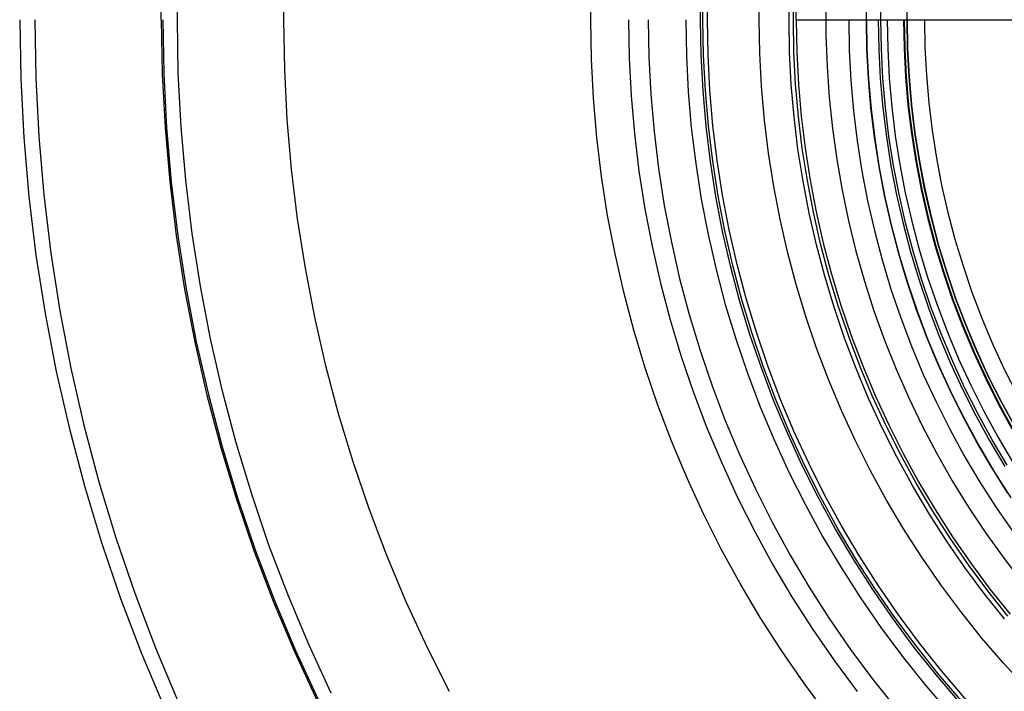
# Model space of a CAD drawing. Header units: millimetres. Extents: x -40 to 40, y -40.8 to 39.2.
# Tile 3 of 12: x -21 to -8.9, y -9.1 to -0.8. Entities that reach past the tile are written whole.
import ezdxf

# ---------------------------------------------------------------- set-up
doc = ezdxf.new("R2010")
doc.units = ezdxf.units.MM
doc.header["$MEASUREMENT"] = 0
doc.layers.add('Predefinito', color=5, linetype='Continuous')

msp = doc.modelspace()

# ---------------------------------------------------------------- linework, layer by layer
at = {"layer": 'Predefinito'}
for points in [[(-19.29090785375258, -0.7948308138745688), (-19.27941318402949, -0.1289831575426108), (-19.24494287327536, 0.5360709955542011), (-19.18753800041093, 1.199539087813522), (-19.10726697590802, 1.86063045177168), (-19.00422546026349, 2.518557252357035), (-18.87853624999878, 3.17253542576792), (-18.73034913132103, 3.821785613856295), (-18.55984070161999, 4.465534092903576), (-18.36721415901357, 5.103013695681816), (-18.15269906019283, 5.733464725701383), (-17.91655104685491, 6.356135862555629), (-17.65905154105, 6.97028505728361), (-17.38050740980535, 7.575180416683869), (-17.08125059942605, 8.170101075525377), (-16.76163773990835, 8.754338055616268), (-16.42204971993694, 9.327195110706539), (-16.0628912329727, 9.887989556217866), (-15.68459029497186, 10.43605308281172), (-15.28759773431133, 10.97073255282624), (-14.87238665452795, 11.49139077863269), (-14.43945187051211, 11.99740728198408), (-13.98930931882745, 12.48817903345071), (-13.52249544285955, 12.96312117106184)], [(-19.09341087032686, -0.7948308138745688), (-19.08203388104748, -0.1357999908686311), (-19.04791647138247, 0.5224454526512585), (-18.99109929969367, 1.179121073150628), (-18.91165007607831, 1.833444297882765), (-18.80966348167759, 2.484635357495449), (-18.68526105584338, 3.131918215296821), (-18.53859105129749, 3.77452149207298), (-18.3698282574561, 4.411679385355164), (-18.17917379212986, 5.042632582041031), (-17.96685486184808, 5.666629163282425), (-17.73312449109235, 6.282925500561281), (-17.47826122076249, 6.890787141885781), (-17.20256877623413, 7.489489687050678), (-16.90637570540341, 8.078319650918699), (-16.59003498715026, 8.656575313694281), (-16.25392361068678, 9.223567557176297), (-15.89844212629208, 9.778620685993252), (-15.52401416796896, 10.32107323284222), (-15.13108594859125, 10.85027874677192), (-14.72012572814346, 11.36560656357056), (-14.29162325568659, 11.86644255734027), (-13.84608918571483, 12.35218987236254), (-13.38405446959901, 12.82226963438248)], [(-12.65931550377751, -0.7948308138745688), (-12.6517723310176, -0.3578801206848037), (-12.62915180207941, 0.0785498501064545), (-12.59148087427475, 0.5139389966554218), (-12.53880444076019, 0.9477684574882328), (-12.47118527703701, 1.379521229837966), (-12.38870396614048, 1.808682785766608), (-12.29145880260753, 2.234741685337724), (-12.17956567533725, 2.657190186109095), (-12.05315792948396, 3.075524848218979), (-11.91238620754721, 3.489247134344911), (-11.75741826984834, 3.897864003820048), (-11.58843879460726, 4.300888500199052), (-11.40564915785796, 4.69784033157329), (-11.20926719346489, 5.088246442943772), (-10.99952693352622, 5.471641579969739), (-10.77667832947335, 5.847568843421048), (-10.54098695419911, 6.215580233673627), (-10.29273368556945, 6.575237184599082), (-10.03221437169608, 6.926111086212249), (-9.759739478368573, 7.267783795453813), (-9.47563371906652, 7.599848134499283), (-9.180235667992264, 7.921908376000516), (-8.87389735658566, 8.233580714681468)], [(-12.63102930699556, -0.7948308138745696), (-12.62350298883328, -0.358856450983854), (-12.60093300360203, 0.0765983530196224), (-12.56334624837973, 0.5110146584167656), (-12.51078751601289, 0.9438747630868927), (-12.44331944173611, 1.374662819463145), (-12.36102242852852, 1.802865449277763), (-12.263994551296, 2.227972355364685), (-12.15235143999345, 2.649476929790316), (-12.02622614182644, 3.066876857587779), (-11.88576896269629, 3.479674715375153), (-11.7311472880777, 3.887378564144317), (-11.56254538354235, 4.28950253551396), (-11.38016417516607, 4.685567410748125), (-11.18422101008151, 5.075101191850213), (-10.9749493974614, 5.457639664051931), (-10.75259873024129, 5.832726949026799), (-10.51743398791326, 6.199916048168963), (-10.26973542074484, 6.558769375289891), (-10.00979821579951, 6.90885927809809), (-9.737932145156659, 7.249768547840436), (-9.454461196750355, 7.581090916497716), (-9.159723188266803, 7.902431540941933), (-8.854069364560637, 8.213407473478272)], [(-12.57569943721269, -0.7948308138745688), (-12.56820608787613, -0.3607662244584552), (-12.54573496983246, 0.0727810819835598), (-12.50831286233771, 0.5052944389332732), (-12.45598436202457, 0.9362584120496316), (-12.38881182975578, 1.365159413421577), (-12.30687531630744, 1.791486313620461), (-12.21027246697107, 2.214731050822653), (-12.0991184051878, 2.63438923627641), (-11.97354559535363, 3.049960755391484), (-11.8337036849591, 3.460950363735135), (-11.67975932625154, 3.866868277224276), (-11.51189597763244, 4.26723075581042), (-11.33031368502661, 4.661560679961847), (-11.13522884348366, 5.049388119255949), (-10.92687393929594, 5.430250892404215), (-10.70549727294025, 5.80369511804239), (-10.47136266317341, 6.169275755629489), (-10.22474913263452, 6.526557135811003), (-9.965950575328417, 6.875113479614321), (-9.69527540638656, 7.214529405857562), (-9.413046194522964, 7.544400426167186), (-9.119599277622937, 7.864333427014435), (-8.815284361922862, 8.173947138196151)], [(-11.93794889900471, -0.7948308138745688), (-11.9308355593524, -0.3827789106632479), (-11.90950401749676, 0.0287819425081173), (-11.87397969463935, 0.4393612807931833), (-11.82430492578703, 0.8484698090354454), (-11.7605389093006, 1.255619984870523), (-11.68275763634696, 1.660326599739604), (-11.59105380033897, 2.062107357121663), (-11.48553668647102, 2.460483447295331), (-11.36633204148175, 2.854980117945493), (-11.2335819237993, 3.245127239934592), (-11.08744453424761, 3.630459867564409), (-10.92809402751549, 4.010518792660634), (-10.75572030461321, 4.384851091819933), (-10.57052878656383, 4.753010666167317), (-10.37274016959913, 5.114558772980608), (-10.16259016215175, 5.469064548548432), (-9.940329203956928, 5.816105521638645), (-9.706222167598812, 6.155268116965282), (-9.460548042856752, 6.486148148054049), (-9.203599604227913, 6.808351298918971), (-8.935683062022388, 7.121493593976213), (-8.657117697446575, 7.425201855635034)], [(-11.57194421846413, -0.7948308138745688), (-11.56504896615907, -0.3954119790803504), (-11.54437142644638, 0.0035308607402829), (-11.50993624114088, 0.4015222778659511), (-11.46178444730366, 0.7980879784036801), (-11.39997342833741, 1.192755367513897), (-11.32457684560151, 1.585054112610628), (-11.23568455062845, 1.974516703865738), (-11.13340247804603, 2.360679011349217), (-11.01785251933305, 2.743080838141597), (-10.88917237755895, 3.121266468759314), (-10.74751540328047, 3.494785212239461), (-10.59305041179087, 3.863191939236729), (-10.42596148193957, 4.226047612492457), (-10.24644773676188, 4.58291981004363), (-10.05472310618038, 4.933383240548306), (-9.851016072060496, 5.277020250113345), (-9.635569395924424, 5.613421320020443), (-9.408639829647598, 5.942185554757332), (-9.17049780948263, 6.262921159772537), (-8.921427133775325, 6.575245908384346)], [(-11.51808412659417, -0.7948308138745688), (-11.51122096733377, -0.3972710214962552), (-11.49063966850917, -0.0001850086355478), (-11.45636475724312, 0.3959540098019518), (-11.4084370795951, 0.7906739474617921), (-11.34691375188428, 1.183504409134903), (-11.27186809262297, 1.573977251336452), (-11.1833895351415, 1.961627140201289), (-11.08158352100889, 2.3459921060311), (-10.96657137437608, 2.72661409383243), (-10.83849015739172, 3.103039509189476), (-10.69749250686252, 3.474819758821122), (-10.5437464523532, 3.841511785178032), (-10.37743521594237, 4.202678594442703), (-10.1987569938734, 4.557889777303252), (-10.00792472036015, 4.906722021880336), (-9.805165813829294, 5.248759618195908), (-9.59072190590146, 5.583594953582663), (-9.364848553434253, 5.910828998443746), (-9.127814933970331, 6.230071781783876), (-8.87990352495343, 6.540942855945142)], [(-10.62, -0.7948308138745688), (-10.61380877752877, -0.4322522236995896), (-10.59524232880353, -0.0700963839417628), (-10.56432230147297, 0.2912144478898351), (-10.52108474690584, 0.6512589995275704), (-10.46558007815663, 1.009617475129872), (-10.39787301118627, 1.365872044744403), (-10.31804248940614, 1.719607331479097), (-10.22618159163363, 2.07041089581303), (-10.12239742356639, 2.417873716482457), (-10.00681099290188, 2.761590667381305), (-9.879557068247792, 3.101160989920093), (-9.740784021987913, 3.436188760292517), (-9.59065365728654, 3.766283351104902), (-9.429341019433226, 4.091059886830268), (-9.25703419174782, 4.410139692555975), (-9.07393407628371, 4.723150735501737), (-8.880254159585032, 5.029728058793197)], [(-10.44239029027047, -0.7948308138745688), (-10.4361680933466, -0.4343998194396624), (-10.41750891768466, -0.0743983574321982), (-10.3864349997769, 0.2847445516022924), (-10.34298337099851, 0.6426009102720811), (-10.28720581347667, 0.9987442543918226), (-10.21916879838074, 1.352750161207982), (-10.13895340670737, 1.704196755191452), (-10.04665523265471, 2.052665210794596), (-9.942384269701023, 2.397740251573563), (-9.826264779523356, 2.739010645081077), (-9.698435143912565, 3.076069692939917), (-9.559047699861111, 3.408515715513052), (-9.4082685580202, 3.735952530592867), (-9.24627740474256, 4.057989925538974), (-9.073267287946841, 4.374244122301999), (-8.889444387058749, 4.684338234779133)], [(-10.12, -0.7948308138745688), (-10.11396990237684, -0.4455274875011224), (-10.09588679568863, -0.0966404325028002), (-10.06577222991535, 0.2514145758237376), (-10.02366209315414, 0.5982227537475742), (-9.969606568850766, 0.9433708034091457), (-9.90367007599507, 1.286447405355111), (-9.825931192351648, 1.627043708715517), (-9.73648256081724, 1.964753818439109), (-9.63543077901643, 2.299175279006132), (-9.522896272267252, 2.629909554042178), (-9.399013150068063, 2.956562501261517), (-9.26392904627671, 3.278744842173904), (-9.117804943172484, 3.596072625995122), (-8.960814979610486, 3.908167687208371), (-8.793146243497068, 4.214658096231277)], [(-10.12, -0.7948308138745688), (-10.11410026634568, -0.4493227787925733), (-10.09640794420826, -0.1042175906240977), (-10.06694366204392, 0.2400823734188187), (-10.02574177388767, 0.5831756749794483), (-9.972850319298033, 0.9246622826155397), (-9.908330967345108, 1.264144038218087), (-9.832258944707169, 1.601225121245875), (-9.74472294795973, 1.93551251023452), (-9.645825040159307, 2.266616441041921), (-9.535680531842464, 2.594150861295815), (-9.414417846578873, 2.917733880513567), (-9.282178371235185, 3.236988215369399), (-9.139116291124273, 3.551541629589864), (-8.985398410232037, 3.861027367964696), (-8.821203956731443, 4.165084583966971)], [(-17.78428101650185, -0.7948308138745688), (-17.77368408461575, -0.1809860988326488)], [(-14.01112689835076, -0.7948308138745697), (-14.00277823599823, -0.3112208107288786)], [(-11.48394421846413, -0.7948308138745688), (-11.48111503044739, -0.5399338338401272)], [(-11.11834338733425, -0.6028924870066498), (-11.11834338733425, -0.9867691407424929), (-11.10509344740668, -1.370417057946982), (-11.07860935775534, -1.753379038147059), (-11.03892267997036, -2.135198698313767), (-10.98608070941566, -2.5154210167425), (-10.92014641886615, -2.893592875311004), (-10.84119838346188, -3.269263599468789), (-10.7493306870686, -3.641985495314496), (-10.64465281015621, -4.011314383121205), (-10.5272894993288, -4.37681012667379), (-10.39738061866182, -4.738037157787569), (-10.25508098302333, -5.094564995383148), (-10.10056017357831, -5.445968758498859), (-9.934002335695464, -5.791829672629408), (-9.755605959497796, -6.131735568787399), (-9.565583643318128, -6.465281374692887), (-9.364161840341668, -6.792069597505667), (-9.151580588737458, -7.111710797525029), (-8.928093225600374, -7.423824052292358), (-8.693966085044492, -7.728037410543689)], [(-21.03257724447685, -0.7948308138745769), (-21.02004478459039, -1.520794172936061), (-20.98246234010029, -2.245892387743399), (-20.91987469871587, -2.969261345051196), (-20.83235644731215, -3.690038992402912), (-20.72001188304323, -4.40736636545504), (-20.58297488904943, -5.120388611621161), (-20.42140877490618, -5.828256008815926), (-20.23550608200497, -6.53012497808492), (-20.0254883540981, -7.225159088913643), (-19.79160587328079, -7.91253005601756), (-19.53413736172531, -8.591418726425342), (-19.25338964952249, -9.261016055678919)], [(-20.84784992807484, -0.7948308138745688), (-20.83542753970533, -1.514418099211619), (-20.79817517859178, -2.233147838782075), (-20.73613723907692, -2.950163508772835), (-20.64938765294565, -3.664610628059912), (-20.53802980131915, -4.375637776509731), (-20.40219639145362, -5.08239760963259), (-20.24204929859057, -5.784047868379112), (-20.05777937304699, -6.47975238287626), (-19.84960621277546, -7.168682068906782), (-19.61777790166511, -7.85001591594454), (-19.36257071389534, -8.522941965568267), (-19.08428878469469, -9.186658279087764)], [(-19.29090785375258, -0.7948308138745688), (-19.27941318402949, -1.460678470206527), (-19.24494287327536, -2.125732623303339), (-19.18753800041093, -2.789200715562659), (-19.10726697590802, -3.450292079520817), (-19.00422546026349, -4.108218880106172), (-18.87853624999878, -4.762197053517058), (-18.73034913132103, -5.411447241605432), (-18.55984070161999, -6.055195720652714), (-18.36721415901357, -6.692675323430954), (-18.15269906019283, -7.323126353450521), (-17.91655104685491, -7.945797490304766), (-17.65905154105, -8.559946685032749), (-17.38050740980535, -9.164842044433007)], [(-19.27257724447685, -0.7948308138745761), (-19.2610934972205, -1.460045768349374), (-19.22665594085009, -2.124467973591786), (-19.16930561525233, -2.787305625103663), (-19.08911086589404, -3.447768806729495), (-18.98616726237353, -4.105070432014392), (-18.86059748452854, -4.75842718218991), (-18.71255117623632, -5.407060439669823), (-18.54220476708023, -6.05019721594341), (-18.34976126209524, -6.687071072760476), (-18.135449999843, -7.316923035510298), (-17.89952637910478, -7.939002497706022), (-17.64227155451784, -8.552568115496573), (-17.36399210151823, -9.156888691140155)], [(-17.20256877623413, -9.079151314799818), (-17.47826122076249, -8.480448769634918), (-17.73312449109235, -7.872587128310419), (-17.96685486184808, -7.256290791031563), (-18.17917379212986, -6.632294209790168), (-18.3698282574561, -6.001341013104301), (-18.53859105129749, -5.364183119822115), (-18.68526105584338, -4.721579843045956), (-18.80966348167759, -4.074296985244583), (-18.91165007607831, -3.4231059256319), (-18.99109929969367, -2.768782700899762), (-19.04791647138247, -2.112107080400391), (-19.08203388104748, -1.453861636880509), (-19.09341087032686, -0.7948308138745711)], [(-15.74719878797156, -9.059598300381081), (-16.02308353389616, -8.511141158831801), (-16.27987326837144, -7.953488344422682), (-16.51726197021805, -7.38730442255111), (-16.73496673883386, -6.81326412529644), (-16.93272813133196, -6.232051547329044), (-17.11031047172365, -5.644359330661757), (-17.26750213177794, -5.050887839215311), (-17.40411578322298, -4.452344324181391), (-17.51998862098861, -3.84944208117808), (-17.61498255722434, -3.242899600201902), (-17.68898438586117, -2.633439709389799), (-17.74190591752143, -2.021788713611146), (-17.77368408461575, -1.408675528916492), (-17.78428101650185, -0.794830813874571)], [(-11.10349359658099, -9.34024519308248), (-11.39183218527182, -8.95190359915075), (-11.66659491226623, -8.553841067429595), (-11.92745433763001, -8.14653197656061), (-12.17409959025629, -7.730461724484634), (-12.40623673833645, -7.306126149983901), (-12.62358913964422, -6.874030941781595), (-12.82589777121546, -6.434691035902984), (-13.01292153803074, -5.988630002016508), (-13.18443756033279, -5.536379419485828), (-13.34024143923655, -5.078478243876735), (-13.48014750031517, -4.615472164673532), (-13.60398901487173, -4.14791295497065), (-13.71161839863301, -3.676357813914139), (-13.8029073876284, -3.201368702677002), (-13.87774719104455, -2.723511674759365), (-13.93604862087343, -2.24335620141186), (-13.97774219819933, -1.761474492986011), (-14.00277823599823, -1.278440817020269), (-14.01112689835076, -0.7948308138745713)], [(-13.54620657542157, -0.7948308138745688), (-13.53813494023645, -1.262393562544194), (-13.51392965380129, -1.729399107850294), (-13.47361956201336, -2.195290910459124), (-13.4172527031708, -2.659513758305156), (-13.34489625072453, -3.121514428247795), (-13.2566364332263, -3.580742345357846), (-13.15257843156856, -4.036650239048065), (-13.03284625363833, -4.488694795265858), (-12.89758258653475, -4.936337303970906), (-12.7469486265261, -5.379044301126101), (-12.58112388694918, -5.816288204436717), (-12.40030598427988, -6.247547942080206), (-12.20471040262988, -6.672309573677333), (-11.99457023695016, -7.090066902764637), (-11.77013591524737, -7.500322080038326), (-11.53167490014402, -7.902586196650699), (-11.27947137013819, -8.296379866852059), (-11.01382588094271, -8.681233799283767), (-10.73505500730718, -9.056689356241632)], [(-13.3034809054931, -0.7948308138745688), (-13.2955539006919, -1.254015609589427), (-13.27178233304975, -1.712653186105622), (-13.23219453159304, -2.170196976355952), (-13.17683767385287, -2.626101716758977), (-13.10577772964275, -3.079824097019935), (-13.01909938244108, -3.530823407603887), (-12.91690592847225, -3.97856218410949), (-12.79931915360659, -4.422506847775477), (-12.66647918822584, -4.862128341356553), (-12.51854434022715, -5.296902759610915), (-12.35569090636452, -5.726311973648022), (-12.17811296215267, -6.149844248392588), (-11.98602213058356, -6.566994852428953), (-11.77964732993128, -6.977266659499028), (-11.55923450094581, -7.380170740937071), (-11.32504631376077, -7.775226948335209), (-11.07736185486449, -8.161964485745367), (-10.81647629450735, -8.5399224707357), (-10.5427005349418, -8.908650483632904), (-10.25636083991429, -9.267709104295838)], [(-12.84220657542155, -0.794830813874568), (-12.83455442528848, -1.238094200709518), (-12.8116070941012, -1.680829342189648), (-12.77339192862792, -2.12250862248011), (-12.71995447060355, -2.562605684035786), (-12.65135840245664, -3.000596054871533), (-12.56768547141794, -3.435957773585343), (-12.4690353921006, -3.86817201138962), (-12.35552572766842, -4.29672369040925), (-12.2272917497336, -4.721102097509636), (-12.08448627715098, -5.140801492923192), (-11.92727949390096, -5.555321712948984), (-11.75585874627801, -5.964168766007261), (-11.57042831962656, -6.366855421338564), (-11.37120919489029, -6.762901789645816), (-11.15843878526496, -7.151835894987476), (-10.93237065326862, -7.533194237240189), (-10.69327420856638, -7.906522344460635), (-10.44143438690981, -8.271375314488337), (-10.1771513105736, -8.627318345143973), (-9.900739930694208, -8.973927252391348), (-9.612529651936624, -9.310788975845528)], [(-8.873897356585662, -9.823242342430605), (-9.180235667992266, -9.511570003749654), (-9.475633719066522, -9.18950976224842), (-9.759739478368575, -8.857445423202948), (-10.03221437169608, -8.515772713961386), (-10.29273368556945, -8.164898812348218), (-10.54098695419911, -7.805241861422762), (-10.77667832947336, -7.437230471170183), (-10.99952693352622, -7.061303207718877), (-11.2092671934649, -6.677908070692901), (-11.40564915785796, -6.287501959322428), (-11.58843879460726, -5.890550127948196), (-11.75741826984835, -5.48752563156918), (-11.91238620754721, -5.078908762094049), (-12.05315792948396, -4.665186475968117), (-12.17956567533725, -4.246851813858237), (-12.29145880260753, -3.824403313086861), (-12.38870396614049, -3.398344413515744), (-12.47118527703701, -2.969182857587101), (-12.53880444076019, -2.537430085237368), (-12.59148087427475, -2.103600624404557), (-12.62915180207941, -1.668211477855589), (-12.6517723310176, -1.231781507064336), (-12.65931550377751, -0.7948308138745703)], [(-8.854069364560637, -9.803069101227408), (-9.159723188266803, -9.492093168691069), (-9.454461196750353, -9.170752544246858), (-9.73793214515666, -8.839430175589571), (-10.00979821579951, -8.49852090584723), (-10.26973542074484, -8.148431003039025), (-10.51743398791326, -7.789577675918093), (-10.75259873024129, -7.422388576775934), (-10.9749493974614, -7.047301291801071), (-11.18422101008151, -6.664762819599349), (-11.38016417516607, -6.275229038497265), (-11.56254538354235, -5.879164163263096), (-11.73114728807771, -5.477040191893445), (-11.88576896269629, -5.069336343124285), (-12.02622614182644, -4.656538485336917), (-12.15235143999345, -4.239138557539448), (-12.263994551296, -3.817633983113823), (-12.36102242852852, -3.392527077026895), (-12.44331944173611, -2.964324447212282), (-12.51078751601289, -2.533536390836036), (-12.56334624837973, -2.100676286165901), (-12.60093300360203, -1.666259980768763), (-12.62350298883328, -1.230805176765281), (-12.63102930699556, -0.7948308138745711)], [(-8.815284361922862, -9.763608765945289), (-9.119599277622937, -9.45399505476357), (-9.413046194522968, -9.134062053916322), (-9.695275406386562, -8.804191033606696), (-9.965950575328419, -8.464775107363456), (-10.22474913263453, -8.11621876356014), (-10.47136266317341, -7.758937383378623), (-10.70549727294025, -7.393356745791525), (-10.92687393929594, -7.019912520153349), (-11.13522884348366, -6.639049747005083), (-11.33031368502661, -6.251222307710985), (-11.51189597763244, -5.856892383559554), (-11.67975932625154, -5.456529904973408), (-11.8337036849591, -5.050611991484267), (-11.97354559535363, -4.639622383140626), (-12.0991184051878, -4.224050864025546), (-12.21027246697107, -3.804392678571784), (-12.30687531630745, -3.381147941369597), (-12.38881182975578, -2.954821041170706), (-12.45598436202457, -2.525920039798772), (-12.50831286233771, -2.094956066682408), (-12.54573496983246, -1.6624427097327), (-12.56820608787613, -1.228895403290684), (-12.57569943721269, -0.7948308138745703)], [(-8.657117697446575, -9.014863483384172), (-8.935683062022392, -8.711155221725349), (-9.203599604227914, -8.398012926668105), (-9.460548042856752, -8.075809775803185), (-9.706222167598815, -7.744929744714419), (-9.94032920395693, -7.405767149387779), (-10.16259016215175, -7.058726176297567), (-10.37274016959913, -6.704220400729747), (-10.57052878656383, -6.342672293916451), (-10.75572030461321, -5.974512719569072), (-10.92809402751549, -5.600180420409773), (-11.08744453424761, -5.220121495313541), (-11.2335819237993, -4.83478886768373), (-11.36633204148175, -4.44464174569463), (-11.48553668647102, -4.050145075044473), (-11.59105380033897, -3.651768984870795), (-11.68275763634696, -3.24998822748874), (-11.7605389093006, -2.845281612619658), (-11.82430492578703, -2.438131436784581), (-11.87397969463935, -2.029022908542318), (-11.90950401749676, -1.618443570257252), (-11.9308355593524, -1.206882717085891), (-11.93794889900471, -0.7948308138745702)], [(-8.921427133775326, -8.16490753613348), (-9.17049780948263, -7.852582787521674), (-9.408639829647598, -7.531847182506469), (-9.635569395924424, -7.203082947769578), (-9.851016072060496, -6.866681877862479), (-10.05472310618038, -6.523044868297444), (-10.24644773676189, -6.172581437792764), (-10.42596148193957, -5.815709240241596), (-10.59305041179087, -5.452853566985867), (-10.74751540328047, -5.084446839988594), (-10.88917237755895, -4.710928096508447), (-11.01785251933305, -4.332742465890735), (-11.13340247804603, -3.950340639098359), (-11.23568455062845, -3.564178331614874), (-11.32457684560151, -3.174715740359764), (-11.39997342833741, -2.782416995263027), (-11.46178444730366, -2.387749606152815), (-11.50993624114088, -1.991183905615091), (-11.54437142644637, -1.593192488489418), (-11.56504896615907, -1.194249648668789), (-11.57194421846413, -0.7948308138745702)], [(-8.879903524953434, -8.130604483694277), (-9.127814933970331, -7.819733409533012), (-9.364848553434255, -7.500490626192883), (-9.590721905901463, -7.173256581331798), (-9.805165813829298, -6.838421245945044), (-10.00792472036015, -6.496383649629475), (-10.1987569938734, -6.147551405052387), (-10.37743521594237, -5.792340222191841), (-10.5437464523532, -5.431173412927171), (-10.69749250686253, -5.064481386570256), (-10.83849015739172, -4.692701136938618), (-10.96657137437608, -4.316275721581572), (-11.08158352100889, -3.935653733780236), (-11.1833895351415, -3.551288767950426), (-11.27186809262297, -3.163638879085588), (-11.34691375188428, -2.773166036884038), (-11.4084370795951, -2.380335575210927), (-11.45636475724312, -1.985615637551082), (-11.49063966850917, -1.589476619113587), (-11.51122096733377, -1.192390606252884), (-11.51808412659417, -0.7948308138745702)], [(-11.48394421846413, -0.7948308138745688), (-11.47710140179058, -1.191212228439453), (-11.45658110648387, -1.58712126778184), (-11.4224077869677, -1.982086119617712), (-11.37462216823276, -2.375636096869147), (-11.31328119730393, -2.767302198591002), (-11.23845797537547, -3.156617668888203), (-11.15024167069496, -3.54311855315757), (-11.0487374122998, -3.926344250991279), (-10.93406616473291, -4.305838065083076), (-10.80636458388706, -4.681147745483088), (-10.66578485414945, -5.051826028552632), (-10.51249450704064, -5.417431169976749), (-10.34667622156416, -5.777527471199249), (-10.16852760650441, -6.131685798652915), (-9.97826096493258, -6.479484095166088), (-9.776103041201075, -6.820507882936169), (-9.56229475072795, -7.154350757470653), (-9.337090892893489, -7.480614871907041), (-9.100759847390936, -7.798911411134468), (-8.85358325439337, -8.108861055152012)], [(-11.48394421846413, -0.7948308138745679), (-10.12, -0.7948308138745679)], [(-10.83776382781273, -0.7948308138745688), (-10.83130604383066, -1.168908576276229), (-10.81194038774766, -1.542540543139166), (-10.77968993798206, -1.915281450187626), (-10.7345931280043, -2.286687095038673), (-10.67670370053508, -2.656314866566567), (-10.60609064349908, -3.023724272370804), (-10.52283810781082, -3.388477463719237), (-10.42704530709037, -3.750139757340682), (-10.31882639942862, -4.108280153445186), (-10.19831035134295, -4.462471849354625), (-10.06564078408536, -4.812292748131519), (-9.920975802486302, -5.157325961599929), (-9.764487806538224, -5.497160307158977), (-9.596363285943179, -5.831390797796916), (-9.416802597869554, -6.159619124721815), (-9.22601972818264, -6.481454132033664), (-9.024242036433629, -6.796512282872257), (-8.811709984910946, -7.104418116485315)], [(-10.62, -0.7948308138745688), (-10.61367197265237, -1.161392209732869), (-10.59469543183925, -1.5275167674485), (-10.56309299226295, -1.89276816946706), (-10.51890231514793, -2.256711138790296), (-10.4621760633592, -2.618911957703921), (-10.39298183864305, -2.978938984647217), (-10.31140210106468, -3.336363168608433), (-10.21753407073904, -3.690758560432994), (-10.11148961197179, -4.041702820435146), (-9.993395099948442, -4.38877772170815), (-9.863391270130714, -4.731569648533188), (-9.721633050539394, -5.069670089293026), (-9.568289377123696, -5.402676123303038), (-9.403542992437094, -5.730190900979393), (-9.227590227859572, -6.051824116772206), (-9.040640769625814, -6.367192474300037), (-8.842917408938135, -6.675920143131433)], [(-8.880254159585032, -6.619389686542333), (-9.073934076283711, -6.312812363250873), (-9.257034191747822, -5.99980132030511), (-9.429341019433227, -5.680721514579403), (-9.590653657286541, -5.355944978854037), (-9.740784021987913, -5.025850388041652), (-9.87955706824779, -4.690822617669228), (-10.00681099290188, -4.351252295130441), (-10.12239742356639, -4.007535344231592), (-10.22618159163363, -3.660072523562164), (-10.31804248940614, -3.30926895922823), (-10.39787301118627, -2.955533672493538), (-10.46558007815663, -2.599279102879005), (-10.52108474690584, -2.240920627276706), (-10.56432230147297, -1.88087607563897), (-10.59524232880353, -1.519565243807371), (-10.61380877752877, -1.157409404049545), (-10.62, -0.7948308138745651)], [(-10.62, -0.7948308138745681), (-10.61367197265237, -1.161392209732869), (-10.59469543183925, -1.5275167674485), (-10.56309299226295, -1.892768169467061), (-10.51890231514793, -2.256711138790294), (-10.4621760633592, -2.61891195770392), (-10.39298183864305, -2.978938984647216), (-10.31140210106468, -3.336363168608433), (-10.21753407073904, -3.690758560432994), (-10.11148961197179, -4.041702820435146), (-9.993395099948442, -4.38877772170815), (-9.863391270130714, -4.731569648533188), (-9.721633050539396, -5.069670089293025), (-9.568289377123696, -5.402676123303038), (-9.403542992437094, -5.730190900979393), (-9.227590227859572, -6.051824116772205), (-9.040640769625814, -6.367192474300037), (-8.842917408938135, -6.675920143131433)], [(-10.62, -0.7948308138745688), (10.62000000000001, -0.7948308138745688)], [(-10.4748113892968, -0.7948308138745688), (-10.46856987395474, -1.156380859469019), (-10.44985276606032, -1.517500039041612), (-10.41868237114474, -1.877758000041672), (-10.37509583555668, -2.236725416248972), (-10.31914510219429, -2.593974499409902), (-10.25089684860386, -2.949079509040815), (-10.17043240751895, -3.301617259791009), (-10.0778476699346, -3.651167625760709), (-9.973252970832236, -3.997314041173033), (-9.856772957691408, -4.339643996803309), (-9.728546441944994, -4.67774953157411), (-9.588726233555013, -5.011227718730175), (-9.437478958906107, -5.339681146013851), (-9.274984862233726, -5.662718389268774), (-9.101437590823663, -5.979954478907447), (-8.917043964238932, -6.291011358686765)], [(-8.889444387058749, -6.273999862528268), (-9.073267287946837, -5.963905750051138), (-9.246277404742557, -5.647651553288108), (-9.408268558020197, -5.325614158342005), (-9.559047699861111, -4.99817734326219), (-9.698435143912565, -4.66573132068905), (-9.826264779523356, -4.328672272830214), (-9.942384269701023, -3.9874018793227), (-10.04665523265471, -3.642326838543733), (-10.13895340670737, -3.293858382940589), (-10.21916879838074, -2.942411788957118), (-10.28720581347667, -2.588405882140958), (-10.34298337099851, -2.232262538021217), (-10.3864349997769, -1.874406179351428), (-10.41750891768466, -1.515263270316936), (-10.4361680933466, -1.155261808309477), (-10.44239029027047, -0.7948308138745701)], [(-10.36356266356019, -0.7948308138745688), (-10.35738743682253, -1.152540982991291), (-10.33886911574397, -1.50982486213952), (-10.30802976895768, -1.866256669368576), (-10.26490614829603, -2.221411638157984), (-10.20954964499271, -2.574866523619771), (-10.14202622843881, -2.926200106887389), (-10.06241636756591, -3.274993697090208), (-9.970814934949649, -3.62083163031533), (-9.867331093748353, -3.963301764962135), (-9.752088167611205, -4.301995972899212), (-9.625223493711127, -4.636510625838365), (-9.486888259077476, -4.966447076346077), (-9.337247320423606, -5.291412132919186), (-9.176479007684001, -5.611018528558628), (-9.004774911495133, -5.924885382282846), (-8.82233965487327, -6.232638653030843)], [(-10.16398928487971, -0.7948308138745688), (-10.1579329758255, -1.145652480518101), (-10.13977126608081, -1.496056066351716), (-10.10952579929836, -1.845623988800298), (-10.06723261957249, -2.19393966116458), (-10.01294212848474, -2.540587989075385), (-9.946719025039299, -2.885155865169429), (-9.868642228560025, -3.227232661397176), (-9.77880478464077, -3.566410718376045), (-9.67731375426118, -3.902285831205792), (-9.564290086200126, -4.234457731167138), (-9.439868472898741, -4.562530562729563), (-9.3041971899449, -4.886113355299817), (-9.157437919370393, -5.204820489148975), (-8.9997655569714, -5.518272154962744), (-8.831368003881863, -5.82609480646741)], [(-10.15545055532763, -0.7948308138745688), (-10.14939933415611, -1.145357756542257), (-10.13125288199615, -1.49546696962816), (-10.10103282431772, -1.844741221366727), (-10.05877517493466, -2.192764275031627), (-10.00453029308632, -2.539121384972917), (-9.938362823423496, -2.883399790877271), (-9.860351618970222, -3.22518920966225), (-9.770589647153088, -3.564082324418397), (-9.669183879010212, -3.899675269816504), (-9.556255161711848, -4.231568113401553), (-9.431938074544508, -4.559365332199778), (-9.296380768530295, -4.882676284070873), (-9.149744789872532, -5.201115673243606), (-8.99220488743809, -5.514304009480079), (-8.823948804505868, -5.821868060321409)], [(-8.793146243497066, -5.804319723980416), (-8.960814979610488, -5.497829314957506), (-9.117804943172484, -5.18573425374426), (-9.26392904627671, -4.868406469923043), (-9.399013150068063, -4.54622412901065), (-9.522896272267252, -4.219571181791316), (-9.63543077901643, -3.888836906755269), (-9.73648256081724, -3.554415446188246), (-9.825931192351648, -3.216705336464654), (-9.90367007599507, -2.876109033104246), (-9.969606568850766, -2.533032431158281), (-10.02366209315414, -2.18788438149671), (-10.06577222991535, -1.841076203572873), (-10.09588679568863, -1.493021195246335), (-10.11396990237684, -1.144134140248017), (-10.12, -0.79483081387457)], [(-8.821203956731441, -5.754746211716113), (-8.985398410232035, -5.45068899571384), (-9.13911629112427, -5.141203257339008), (-9.282178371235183, -4.826649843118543), (-9.41441784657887, -4.50739550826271), (-9.535680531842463, -4.183812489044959), (-9.645825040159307, -3.856278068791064), (-9.744722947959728, -3.525174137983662), (-9.832258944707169, -3.190886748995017), (-9.908330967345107, -2.853805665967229), (-9.972850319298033, -2.514323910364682), (-10.02574177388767, -2.172837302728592), (-10.06694366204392, -1.829744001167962), (-10.09640794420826, -1.485444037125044), (-10.11410026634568, -1.140338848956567), (-10.12, -0.7948308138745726)], [(-10.12, -0.7948308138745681), (-10.11396990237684, -1.144134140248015), (-10.09588679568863, -1.493021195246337), (-10.06577222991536, -1.841076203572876), (-10.02366209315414, -2.18788438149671), (-9.969606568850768, -2.533032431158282), (-9.903670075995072, -2.876109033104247), (-9.82593119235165, -3.216705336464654), (-9.736482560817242, -3.554415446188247), (-9.635430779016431, -3.888836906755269), (-9.522896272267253, -4.219571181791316), (-9.399013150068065, -4.546224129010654), (-9.263929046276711, -4.868406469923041), (-9.117804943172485, -5.185734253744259), (-8.960814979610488, -5.497829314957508), (-8.79314624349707, -5.804319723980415)], [(-9.906887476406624, -0.7948308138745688), (-9.900984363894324, -1.136778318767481), (-9.883282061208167, -1.478318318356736), (-9.853801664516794, -1.81904379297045), (-9.81257830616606, -2.158548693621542), (-9.759661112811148, -2.496428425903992), (-9.6951131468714, -2.832280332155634), (-9.619011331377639, -3.165704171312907), (-9.531446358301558, -3.49630259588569), (-9.432522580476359, -3.823681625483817), (-9.322357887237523, -4.147451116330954), (-9.20108356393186, -4.467225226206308), (-9.068844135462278, -4.782622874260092), (-8.92579719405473, -5.093268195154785), (-8.772113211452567, -5.398790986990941)]]:
    msp.add_lwpolyline(points, dxfattribs=at)
at = {"layer": 'Predefinito', "extrusion": (0, 1, 0)}
for points in [[(20.8478499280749, 291.2085895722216), (20.97377696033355, 289.1861270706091), (21.02954085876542, 287.1605154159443), (21.01507463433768, 285.1341879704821), (20.93039566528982, 283.1095789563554), (20.77560567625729, 281.0891205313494), (20.55089061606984, 279.0752398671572), (20.25652043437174, 277.070356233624), (19.8928487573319, 275.0768780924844), (19.46031246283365, 273.0972002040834), (18.95943115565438, 271.1337007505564), (18.39080654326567, 269.1887384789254), (17.75512171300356, 267.2646498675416), (17.05314031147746, 265.3637463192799), (16.28570562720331, 263.4883113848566), (15.45373957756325, 261.6405980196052), (14.55824160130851, 259.8228258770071), (13.60028745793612, 258.0371786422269), (12.58102793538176, 256.2858014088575), (11.50168746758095, 254.570798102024), (10.36356266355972, 252.8942289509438)], [(12.5756994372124, 301.6927998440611), (13.01089620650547, 301.5148860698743), (13.43968442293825, 301.3220384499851), (13.86155181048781, 301.1144873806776), (14.27599436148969, 300.8924808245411), (14.68251693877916, 300.6562840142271), (15.08063386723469, 300.4061791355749), (15.46986951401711, 300.1424649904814), (15.84975885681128, 299.8654566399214), (16.21984803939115, 299.575485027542), (16.57969491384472, 299.2728965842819), (16.92886956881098, 298.9580528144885), (17.26695484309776, 298.6313298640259), (17.59354682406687, 298.2931180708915), (17.9082553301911, 297.9438214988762), (18.2107043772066, 297.5838574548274), (18.50053262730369, 297.2136559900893), (18.77739382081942, 296.8336593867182), (19.04095718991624, 296.444321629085), (19.29090785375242, 296.0461078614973)], [(8.924737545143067, 253.9078276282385), (10.02860078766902, 255.5339261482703), (11.07544930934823, 257.1973018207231), (12.06402553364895, 258.8959564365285), (12.99314188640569, 260.6278494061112), (13.86168222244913, 262.3909002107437), (14.66860316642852, 264.1829909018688), (15.41293536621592, 266.0019686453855), (16.09378465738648, 267.8456483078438), (16.710333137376, 269.7118150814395), (17.26184014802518, 271.5982271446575), (17.74764316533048, 273.5026183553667), (18.16715859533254, 275.4227009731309), (18.51988247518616, 277.3561684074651), (18.80539107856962, 279.3006979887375), (19.02334142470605, 281.253953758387), (19.1734716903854, 283.2135892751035), (19.25560152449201, 285.1772504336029), (19.26963226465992, 287.1425782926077), (19.21554705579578, 289.1072119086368), (19.09341087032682, 291.0687911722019)], [(19.09341087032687, 291.0687911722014), (19.06386924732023, 291.3753253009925), (19.02419226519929, 291.6807129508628), (18.97442345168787, 291.9846190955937), (18.91461740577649, 292.2867103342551), (18.84483973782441, 292.5866552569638), (18.7651669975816, 292.8841248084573), (18.67568659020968, 293.1787926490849), (18.57649668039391, 293.470335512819), (18.46770608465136, 293.7584335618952), (18.34943415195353, 294.0427707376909), (18.22181063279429, 294.3230351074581), (18.08497553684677, 294.5989192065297), (17.93907897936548, 294.8701203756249), (17.78428101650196, 295.136341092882)], [(17.78428101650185, 295.1363410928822), (17.56667130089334, 295.4830302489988), (17.33721021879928, 295.8219918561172), (17.09617190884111, 296.1528209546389), (16.84384434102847, 296.4751223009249), (16.58052897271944, 296.7885108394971), (16.30654038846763, 297.092612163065), (16.02220592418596, 297.3870629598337), (15.72786527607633, 297.6715114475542), (15.42387009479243, 297.9456177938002), (15.11058356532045, 298.2090545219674), (14.78837997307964, 298.4615069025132), (14.45764425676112, 298.7026733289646), (14.11877154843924, 298.9322656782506), (13.77216670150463, 299.150009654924), (13.4182438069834, 299.3556451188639), (13.05742569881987, 299.5489263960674), (12.69014344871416, 299.7296225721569), (12.31683585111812, 299.897517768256), (11.93794889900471, 300.0524113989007)], [(12.6593155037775, 312.7964328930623), (12.68293974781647, 312.8023521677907), (12.7067545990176, 312.8074507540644), (12.73073155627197, 312.8117225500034), (12.75484192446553, 312.8151624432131), (12.77905684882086, 312.8177663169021), (12.80334734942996, 312.8195310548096), (12.82768435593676, 312.8204545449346), (12.8520387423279, 312.820535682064), (12.87638136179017, 312.8197743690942), (12.90068308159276, 312.8181715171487), (12.92491481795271, 312.8157290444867), (12.94904757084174, 312.8124498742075), (12.97305245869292, 312.8083379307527), (12.99690075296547, 312.8033981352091), (13.02056391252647, 312.7976363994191), (13.04401361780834, 312.7910596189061), (13.067221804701, 312.7836756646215), (13.0901606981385, 312.7754933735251), (13.11280284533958, 312.7665225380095), (13.13512114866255, 312.7567738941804), (13.15708889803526, 312.746259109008), (13.17867980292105, 312.7349907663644), (13.19986802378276, 312.7229823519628), (13.22062820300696, 312.7102482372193), (13.24093549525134, 312.6968036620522), (13.26076559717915, 312.682664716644), (13.28009477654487, 312.6678483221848), (13.29889990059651, 312.6523722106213), (13.31715846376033, 312.6362549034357), (13.3348486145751, 312.6195156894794), (13.35194918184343, 312.6021746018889), (13.36843969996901, 312.5842523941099), (13.38430043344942, 312.5657705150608), (13.39951240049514, 312.5467510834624), (13.41405739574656, 312.5272168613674), (13.42791801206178, 312.5071912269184), (13.4410776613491, 312.4866981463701), (13.45352059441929, 312.4657621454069), (13.46523191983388, 312.4444082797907), (13.47619762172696, 312.422662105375), (13.48640457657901, 312.4005496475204), (13.4958405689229, 312.3780973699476), (13.50449430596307, 312.3553321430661), (13.51235543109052, 312.332281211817), (13.51941453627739, 312.3089721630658), (13.52566317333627, 312.2854328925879), (13.53109386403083, 312.2616915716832), (13.5357001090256, 312.237776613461), (13.53947639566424, 312.2137166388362), (13.54241820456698, 312.1895404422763), (13.54452201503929, 312.1652769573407), (13.54578530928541, 312.1409552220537), (13.54620657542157, 312.1166043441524)], [(13.54620657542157, 312.1166043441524), (13.545793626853, 312.0924949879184), (13.54455526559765, 312.0684139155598), (13.5424929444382, 312.0443893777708), (13.53960908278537, 312.0204495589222), (13.53590706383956, 311.9966225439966), (13.53139123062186, 311.972936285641), (13.52606688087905, 311.9494185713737), (13.51994026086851, 311.9260969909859), (13.5130185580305, 311.9029989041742), (13.50530989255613, 311.880151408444), (13.49682330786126, 311.8575813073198), (13.48756875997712, 311.835315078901), (13.47755710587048, 311.8133788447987), (13.46680009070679, 311.7917983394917), (13.4553103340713, 311.7705988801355), (13.44310131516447, 311.7498053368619), (13.43018735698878, 311.7294421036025), (13.41658360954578, 311.7095330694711), (13.40230603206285, 311.6901015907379), (13.38737137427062, 311.6711704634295), (13.37179715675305, 311.6527618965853), (13.3556016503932, 311.6348974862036), (13.33880385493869, 311.6175981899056), (13.32142347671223, 311.6008843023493), (13.30348090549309, 311.584775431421)], [(13.30348090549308, 311.584775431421), (13.32142347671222, 311.6008843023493), (13.33880385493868, 311.6175981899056), (13.35560165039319, 311.6348974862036), (13.37179715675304, 311.6527618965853), (13.38737137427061, 311.6711704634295), (13.40230603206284, 311.6901015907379), (13.41658360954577, 311.7095330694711), (13.43018735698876, 311.7294421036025), (13.44310131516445, 311.7498053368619), (13.45531033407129, 311.7705988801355), (13.46680009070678, 311.7917983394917), (13.47755710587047, 311.8133788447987), (13.4875687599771, 311.835315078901), (13.49682330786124, 311.8575813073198), (13.50530989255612, 311.880151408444), (13.51301855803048, 311.9029989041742), (13.5199402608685, 311.9260969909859), (13.52606688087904, 311.9494185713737), (13.53139123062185, 311.972936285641), (13.53590706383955, 311.9966225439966), (13.53960908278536, 312.0204495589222), (13.54249294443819, 312.0443893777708), (13.54455526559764, 312.0684139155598), (13.54579362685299, 312.0924949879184), (13.54620657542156, 312.1166043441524)], [(13.30348090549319, 311.584775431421), (13.02639775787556, 311.3361730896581), (12.7578224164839, 311.0784028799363), (12.4980580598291, 310.8117557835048), (12.24739792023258, 310.5365328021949), (12.00612495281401, 310.2530446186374), (11.77451151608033, 309.9616112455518), (11.55281906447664, 309.6625616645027), (11.34129785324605, 309.3562334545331), (11.14018665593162, 309.042972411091), (10.9497124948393, 308.7231321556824), (10.77009038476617, 308.3970737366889), (10.60152309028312, 308.0651652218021), (10.44420089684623, 307.7277812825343), (10.29830139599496, 307.385302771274), (10.16398928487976, 307.0381162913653)], [(10.83776382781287, 311.6119380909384), (10.91661813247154, 311.7059562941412), (10.99870153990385, 311.7971688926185), (11.08391429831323, 311.8854650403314), (11.17215285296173, 311.9707374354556), (11.26330997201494, 312.0528824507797), (11.35727487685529, 312.1318002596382), (11.45393337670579, 312.2073949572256), (11.55316800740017, 312.2795746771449), (11.6548581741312, 312.348251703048), (11.7588802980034, 312.4133425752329), (11.8651079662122, 312.4747681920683), (11.97341208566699, 312.5324539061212), (12.08366103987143, 312.586329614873), (12.19572084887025, 312.6363298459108), (12.30945533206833, 312.6823938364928), (12.42472627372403, 312.7244656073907), (12.54139359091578, 312.7624940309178), (12.65931550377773, 312.7964328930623)], [(12.57569943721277, 301.692799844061), (12.44286865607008, 301.7470809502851), (12.3119766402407, 301.8058834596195), (12.18317723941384, 301.8691382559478), (12.05662184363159, 301.9367709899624), (11.93245920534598, 302.008702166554), (11.81083526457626, 302.0848472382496), (11.69189297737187, 302.1651167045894), (11.57577214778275, 302.2494162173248), (11.46260926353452, 302.3376466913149), (11.3525373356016, 302.4297044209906), (11.24568574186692, 302.5254812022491), (11.14218007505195, 302.6248644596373), (11.04214199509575, 302.7277373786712), (10.94568908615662, 302.8339790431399), (10.85293471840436, 302.943464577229), (10.7639879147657, 303.0560652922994), (10.67895322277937, 303.1716488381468), (10.59793059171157, 303.2900793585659), (10.52101525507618, 303.4112176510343), (10.44829761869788, 303.5349213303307), (10.37986315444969, 303.6610449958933), (10.31579229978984, 303.7894404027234), (10.25616036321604, 303.9199566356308), (10.20103743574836, 304.0524402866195), (10.15048830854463, 304.1867356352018), (10.10457239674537, 304.3226848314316), (10.06334366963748, 304.4601280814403), (10.02685058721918, 304.5989038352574), (9.99513604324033, 304.7388489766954), (9.968237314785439, 304.8797990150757), (9.946186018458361, 305.0215882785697), (9.929008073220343, 305.164050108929), (9.916723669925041, 305.3070170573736), (9.909347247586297, 305.4503210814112), (9.906887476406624, 305.5937937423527)], [(8.146887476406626, 305.5937937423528), (8.15038159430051, 305.3899900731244), (8.160859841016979, 305.1864259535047), (8.178309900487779, 304.9833406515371), (8.202711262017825, 304.7809728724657), (8.23403524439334, 304.5795604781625), (8.272245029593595, 304.379340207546), (8.31729570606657, 304.1805473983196), (8.369134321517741, 303.9834157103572), (8.42769994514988, 303.7881768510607), (8.492923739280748, 303.5950603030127), (8.564729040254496, 303.4042930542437), (8.643031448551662, 303.2160993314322), (8.727738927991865, 303.0307003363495), (8.818751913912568, 302.8483139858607), (8.9159634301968, 302.6691546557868), (9.019259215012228, 302.4934329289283), (9.128517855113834, 302.3213553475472), (9.243610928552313, 302.1531241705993), (9.364403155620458, 301.9889371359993), (9.490752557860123, 301.8289872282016), (9.622510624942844, 301.6734624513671), (9.759522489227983, 301.5225456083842), (9.901627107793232, 301.3764140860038), (10.04865745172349, 301.2352396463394), (10.20044070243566, 301.0991882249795), (10.35679845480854, 300.9684197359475), (10.51754692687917, 300.84308788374), (10.68249717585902, 300.7233399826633), (10.85145532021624, 300.6093167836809), (11.0242227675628, 300.5011523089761), (11.20059644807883, 300.3989736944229), (11.38036905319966, 300.3029010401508), (11.56332927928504, 300.2130472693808), (11.7492620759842, 300.1295179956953), (11.93794889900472, 300.0524113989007)], [(11.57194421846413, 250.6287046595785), (11.57189291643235, 250.6257002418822), (11.57173907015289, 250.6226993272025), (11.57148285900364, 250.6197054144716), (11.57112458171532, 250.6167219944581), (11.57066465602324, 250.613752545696), (11.57010361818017, 250.6108005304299), (11.56944212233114, 250.6078693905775), (11.56868093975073, 250.6049625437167), (11.56782095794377, 250.602083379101), (11.56686317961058, 250.5992352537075), (11.56580872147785, 250.596421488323), (11.5646588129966, 250.5936453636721), (11.56341479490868, 250.5909101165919), (11.56207811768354, 250.5882189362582), (11.56065033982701, 250.5855749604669), (11.55913312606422, 250.5829812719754), (11.55752824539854, 250.5804408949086), (11.55583756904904, 250.5779567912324), (11.55406306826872, 250.5755318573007), (11.55220681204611, 250.5731689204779), (11.55027096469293, 250.5708707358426), (11.5482577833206, 250.5686399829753), (11.54616961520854, 250.5664792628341), (11.54400889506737, 250.5643910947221), (11.54177814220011, 250.5623779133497), (11.53947995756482, 250.5604420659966), (11.53711702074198, 250.5585858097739), (11.53469208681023, 250.5568113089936), (11.53220798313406, 250.5551206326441), (11.52966760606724, 250.5535157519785), (11.52707391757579, 250.5519985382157), (11.52442994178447, 250.5505707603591), (11.52173876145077, 250.549234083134), (11.51900351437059, 250.5479900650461), (11.51622738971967, 250.5468401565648), (11.51341362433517, 250.5457856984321), (11.51056549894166, 250.5448279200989), (11.50768633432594, 250.5439679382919), (11.50477948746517, 250.5432067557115), (11.50184834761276, 250.5425452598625), (11.49889633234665, 250.5419842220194), (11.49592688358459, 250.5415242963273), (11.49294346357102, 250.541166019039), (11.48994955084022, 250.5409098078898), (11.48694863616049, 250.5407559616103), (11.48394421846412, 250.5407046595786)], [(10.44239029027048, 251.4810502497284), (10.51179422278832, 251.4053997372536), (10.5837591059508, 251.3321811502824), (10.65819977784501, 251.2614811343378), (10.73502814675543, 251.193383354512), (10.81415329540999, 251.1279683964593), (10.89548158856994, 251.0653136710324), (10.978916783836, 251.0054933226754), (11.0643601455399, 250.9485781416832), (11.15171056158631, 250.8946354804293), (11.24086466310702, 250.8437291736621), (11.33171694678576, 250.7959194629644), (11.4241598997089, 250.7512629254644), (11.51808412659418, 250.7098124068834)], [(10.62, 250.0407046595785), (10.62029148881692, 250.0577752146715), (10.62116561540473, 250.0748258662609), (10.62262136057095, 250.0918367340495), (10.62465702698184, 250.1087879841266), (10.6272702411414, 250.1256598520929), (10.63045795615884, 250.1424326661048), (10.63421645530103, 250.1590868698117), (10.6385413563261, 250.175603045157), (10.64342761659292, 250.1919619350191), (10.64886953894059, 250.208144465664), (10.65486077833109, 250.224131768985), (10.66139434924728, 250.2399052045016), (10.66846263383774, 250.2554463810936), (10.67605739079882, 250.2707371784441), (10.68416976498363, 250.2857597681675), (10.69279029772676, 250.3004966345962), (10.70190893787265, 250.3149305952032), (10.71151505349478, 250.3290448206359), (10.72159744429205, 250.3428228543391), (10.73214435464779, 250.3562486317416), (10.74314348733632, 250.3693064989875), (10.75458201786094, 250.3819812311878), (10.76644660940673, 250.3942580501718), (10.77872342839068, 250.4061226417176), (10.79139816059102, 250.4175611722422), (10.80445602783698, 250.4285603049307), (10.81788180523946, 250.4391072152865), (10.83165983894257, 250.4491896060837), (10.84577406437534, 250.4587957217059), (10.86020802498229, 250.4679143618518), (10.87494489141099, 250.4765348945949), (10.88996748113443, 250.4846472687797), (10.90525827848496, 250.4922420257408), (10.92079945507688, 250.4993103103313), (10.93657289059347, 250.5058438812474), (10.95256019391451, 250.5118351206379), (10.96874272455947, 250.5172770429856), (10.98510161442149, 250.5221633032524), (11.00161778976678, 250.5264882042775), (11.01827199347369, 250.5302467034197), (11.03504480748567, 250.5334344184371), (11.05191667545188, 250.5360476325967), (11.06886792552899, 250.5380832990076), (11.08587879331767, 250.5395390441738), (11.10292944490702, 250.5404131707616), (11.12, 250.5407046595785)], [(8.512101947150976, 307.6454615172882), (8.657446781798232, 308.0223631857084), (8.814576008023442, 308.3945061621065), (8.983334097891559, 308.7615220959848), (9.16355401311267, 309.1230477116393), (9.355057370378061, 309.4787251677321), (9.557654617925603, 309.8282024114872), (9.771145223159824, 310.1711335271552), (9.99531787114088, 310.5071790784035), (10.22995067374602, 310.8360064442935), (10.47481138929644, 311.1572901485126)], [(10.44239029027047, 251.4810502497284), (10.4167848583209, 251.5109675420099), (10.39222757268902, 251.5417510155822), (10.36874771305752, 251.5733639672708), (10.34637327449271, 251.6057687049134), (10.32513093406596, 251.6389265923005), (10.30504601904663, 251.672798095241), (10.28614247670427, 251.7073428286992), (10.26844284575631, 251.7425196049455), (10.25196822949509, 251.7782864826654), (10.23673827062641, 251.8146008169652), (10.22277112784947, 251.8514193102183), (10.21008345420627, 251.8886980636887), (10.19869037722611, 251.9263926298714), (10.18860548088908, 251.9644580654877), (10.17984078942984, 252.0028489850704), (10.17240675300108, 252.0415196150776), (10.16631223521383, 252.0804238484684), (10.16156450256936, 252.119515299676), (10.1581692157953, 252.1587473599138), (10.15613042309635, 252.1980732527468), (10.15545055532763, 252.2374460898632)], [(10.15545055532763, 252.2374460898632), (10.15611335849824, 252.2763218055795), (10.15810099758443, 252.3151523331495), (10.16141116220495, 252.3538925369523), (10.16604000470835, 252.3924973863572), (10.17198214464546, 252.430922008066), (10.17923067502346, 252.4691217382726), (10.18777717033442, 252.507052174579), (10.19761169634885, 252.5446692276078), (10.20872282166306, 252.5819291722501), (10.22109763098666, 252.618788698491), (10.23472174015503, 252.6552049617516), (10.24957931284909, 252.6911356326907), (10.26565307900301, 252.7265389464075), (10.28292435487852, 252.7613737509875), (10.30137306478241, 252.7955995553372), (10.32097776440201, 252.8291765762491), (10.34171566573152, 252.8620657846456), (10.36356266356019, 252.8942289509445)], [(10.16398928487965, 307.038116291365), (10.1197508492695, 306.911573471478), (10.07958753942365, 306.7836788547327), (10.0435405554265, 306.6545636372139), (10.0116468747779, 306.5243602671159), (9.983939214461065, 306.3932023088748), (9.960445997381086, 306.2612243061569), (9.941191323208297, 306.1285616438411), (9.926194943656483, 305.9953504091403), (9.915472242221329, 305.861727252), (9.909034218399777, 305.727829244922), (9.90688747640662, 305.5937937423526)], [(-1.36e-14, 118.5407046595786), (0.3455080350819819, 118.5466043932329), (0.6906132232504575, 118.5642967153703), (1.034913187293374, 118.5937609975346), (1.378006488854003, 118.6349628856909), (1.719493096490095, 118.6878543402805), (2.058974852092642, 118.7523736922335), (2.39605593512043, 118.8284457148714), (2.730343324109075, 118.9159817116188), (3.061447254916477, 119.0148796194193), (3.38898167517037, 119.1250241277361), (3.712564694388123, 119.2462868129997), (4.031819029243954, 119.3785262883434), (4.34637244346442, 119.5215883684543), (4.655858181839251, 119.6753062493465), (4.959915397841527, 119.8395007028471), (5.258189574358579, 120.0139802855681), (5.550332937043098, 120.1985415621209), (5.836004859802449, 120.3929693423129), (6.114872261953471, 120.5970369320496), (6.386609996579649, 120.8105063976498), (6.650901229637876, 121.0331288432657), (6.907437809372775, 121.264644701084), (7.155920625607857, 121.5047840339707), (7.396059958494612, 121.7532668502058), (7.62757581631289, 122.0098034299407), (7.850198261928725, 122.2740946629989), (8.063667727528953, 122.5458323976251), (8.267735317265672, 122.8246997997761), (8.462163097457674, 123.1103717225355), (8.646724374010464, 123.40251508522), (8.821203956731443, 123.700789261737), (8.985398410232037, 124.0048464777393), (9.139116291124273, 124.3143322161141), (9.282178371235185, 124.6288856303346), (9.414417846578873, 124.9481399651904), (9.535680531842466, 125.2717229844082), (9.645825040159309, 125.5992574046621), (9.744722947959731, 125.9303613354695), (9.83225894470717, 126.2646487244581), (9.908330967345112, 126.6017298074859), (9.972850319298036, 126.9412115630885), (10.02574177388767, 127.2826981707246), (10.06694366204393, 127.6257914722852), (10.09640794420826, 127.9700914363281), (10.11410026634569, 128.3151966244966), (10.12000000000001, 128.6607046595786)]]:
    msp.add_lwpolyline(points, dxfattribs=at)
at = {"layer": 'Predefinito', "extrusion": (1, 0, 0)}
for points in [[(-0.7948308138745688, 110.5407046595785), (-0.7948308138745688, 250.0407046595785)], [(-0.7948308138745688, 250.5407046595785), (-0.7948308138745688, 128.6607046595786)]]:
    msp.add_lwpolyline(points, dxfattribs=at)

doc.saveas('drawing.dxf')
